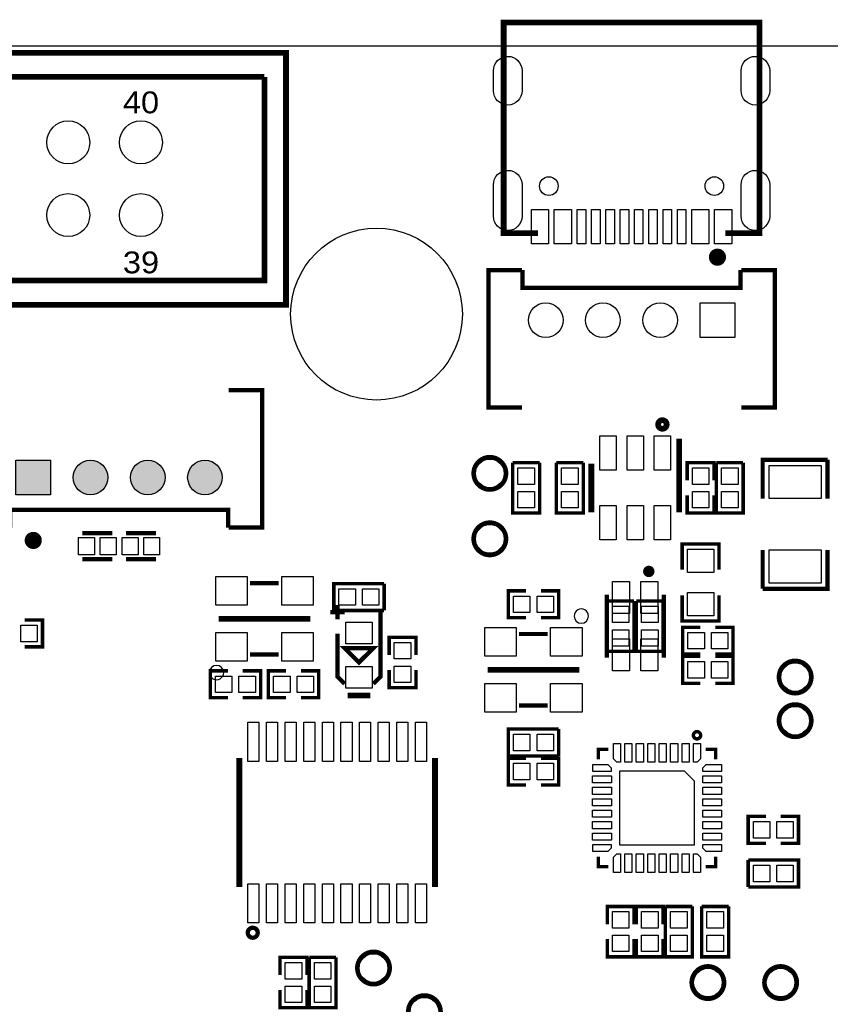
# Model space of a CAD drawing. Extents: x 0 to 145, y 0 to 99.
# Tile 15 of 17: x 93 to 121, y 65 to 99. Entities that reach past the tile are written whole.
import ezdxf
from ezdxf.enums import TextEntityAlignment as Align

# ---------------------------------------------------------------- set-up
doc = ezdxf.new("R2010")
doc.units = 0
doc.header["$MEASUREMENT"] = 0
doc.layers.get('0').update_dxf_attribs({"linetype": 'CONTINUOUS'})
for name, color, linetype in [('OUTLINE', 7, 'CONTINUOUS'), ('SILKSCREEN_TOP', 7, 'CONTINUOUS'), ('SOLDERMASK_BOTTOM', 231, 'CONTINUOUS'), ('SOLDERMASK_TOP', 94, 'CONTINUOUS')]:
    doc.layers.add(name, color=color, linetype=linetype)

msp = doc.modelspace()

# ---------------------------------------------------------------- hatches: boundary and pattern name
at = {"linetype": 'Continuous'}
h = msp.add_hatch(color=256, dxfattribs=at)
h.set_gradient(color1=(0, 255, 255), color2=(0, 255, 255), tint=1)
h.paths.add_polyline_path([(5.71246, 90.21572), (6.9215, 90.21572), (6.9215, 91.42476), (5.71246, 91.42476)])
h.paths.add_polyline_path([(3.71348, 90.82024, 1), (4.92252, 90.82024, 1)])
h.paths.add_polyline_path([(2.92354, 90.82024, 1), (1.7145, 90.82024, 1)])
h.paths.add_polyline_path([(5.71246, 86.34476), (5.71246, 85.13572), (6.9215, 85.13572), (6.9215, 86.34476)])
h.paths.add_polyline_path([(4.92252, 85.74024, 1), (3.71348, 85.74024, 1)])
h.paths.add_polyline_path([(2.92354, 85.74024, 1), (1.7145, 85.74024, 1)])
h.paths.add_polyline_path([(18.49374, 95.90024, 1), (19.70278, 95.90024, 1)])
h.paths.add_polyline_path([(20.49272, 95.90024, 1), (21.70176, 95.90024, 1)])
h.paths.add_polyline_path([(22.49424, 95.90024, 1), (23.70328, 95.90024, 1)])
h.paths.add_polyline_path([(24.49322, 95.29572), (25.70226, 95.29572), (25.70226, 96.50476), (24.49322, 96.50476)])
h.paths.add_polyline_path([(36.7665, 95.90024, 1), (37.97554, 95.90024, 1)])
h.paths.add_polyline_path([(38.76548, 95.90024, 1), (39.97452, 95.90024, 1)])
h.paths.add_polyline_path([(40.76446, 95.29572), (41.9735, 95.29572), (41.9735, 96.50476), (40.76446, 96.50476)])
h.paths.add_polyline_path([(48.01743, 94.615, 1), (49.51857, 94.615, 1)])
h.paths.add_polyline_path([(50.55743, 94.615, 1), (52.05857, 94.615, 1)])
h.paths.add_polyline_path([(53.09743, 94.615, 1), (54.59857, 94.615, 1)])
h.paths.add_polyline_path([(55.63743, 94.615, 1), (57.13857, 94.615, 1)])
h.paths.add_polyline_path([(58.17743, 94.615, 1), (59.67857, 94.615, 1)])
h.paths.add_polyline_path([(58.17743, 92.075, 1), (59.67857, 92.075, 1)])
h.paths.add_polyline_path([(55.63743, 92.075, 1), (57.13857, 92.075, 1)])
h.paths.add_polyline_path([(53.09743, 92.075, 1), (54.59857, 92.075, 1)])
h.paths.add_polyline_path([(50.55743, 92.075, 1), (52.05857, 92.075, 1)])
h.paths.add_polyline_path([(48.01616, 91.32316), (49.5173, 91.32316), (49.5173, 92.8243), (48.01616, 92.8243)])
h.paths.add_polyline_path([(92.66174, 83.52028), (92.66174, 82.31124), (93.87078, 82.31124), (93.87078, 83.52028)])
h.paths.add_polyline_path([(95.86976, 82.91576, 1), (94.66072, 82.91576, 1)])
h.paths.add_polyline_path([(97.87128, 82.91576, 1), (96.66224, 82.91576, 1)])
h.paths.add_polyline_path([(99.87026, 82.91576, 1), (98.66122, 82.91576, 1)])
h.paths.add_polyline_path([(1.53924, 38.9255), (1.53924, 37.71646), (2.74828, 37.71646), (2.74828, 38.9255)])
h.paths.add_polyline_path([(2.74828, 36.322, 1), (1.53924, 36.322, 1)])
h.paths.add_polyline_path([(7.82828, 36.322, 1), (6.61924, 36.322, 1)])
h.paths.add_polyline_path([(6.61924, 38.9255), (6.61924, 37.71646), (7.82828, 37.71646), (7.82828, 38.9255)])
h.paths.add_polyline_path([(9.5885, 31.45028), (9.5885, 30.24124), (10.79754, 30.24124), (10.79754, 31.45028)])
h.paths.add_polyline_path([(12.79652, 30.84576, 1), (11.58748, 30.84576, 1)])
h.paths.add_polyline_path([(14.7955, 30.84576, 1), (13.58646, 30.84576, 1)])
h.paths.add_polyline_path([(9.63422, 26.1366), (9.63422, 24.57704), (11.19378, 24.57704), (11.19378, 26.1366)])
h.paths.add_polyline_path([(8.65378, 25.35682, 1), (7.09422, 25.35682, 1)])
h.paths.add_polyline_path([(8.65378, 17.73682, 1), (7.09422, 17.73682, 1)])
h.paths.add_polyline_path([(9.63422, 18.5166), (9.63422, 16.95704), (11.19378, 16.95704), (11.19378, 18.5166)])
h.paths.add_polyline_path([(9.63422, 11.1506), (9.63422, 9.59104), (11.19378, 9.59104), (11.19378, 11.1506)])
h.paths.add_polyline_path([(8.65378, 10.37082, 1), (7.09422, 10.37082, 1)])
h.paths.add_polyline_path([(8.65378, 2.49682, 1), (7.09422, 2.49682, 1)])
h.paths.add_polyline_path([(6.11378, 2.49682, 1), (4.55422, 2.49682, 1)])
h.paths.add_polyline_path([(2.01422, 3.2766), (2.01422, 1.71704), (3.57378, 1.71704), (3.57378, 3.2766)])
h.paths.add_polyline_path([(15.53972, 2.66954), (15.53972, 1.4605), (16.74876, 1.4605), (16.74876, 2.66954)])
h.paths.add_polyline_path([(16.74876, 4.064, 1), (15.53972, 4.064, 1)])
h.paths.add_polyline_path([(16.74876, 6.06298, 1), (15.53972, 6.06298, 1)])
h.paths.add_polyline_path([(21.82876, 6.06298, 1), (20.61972, 6.06298, 1)])
h.paths.add_polyline_path([(21.82876, 4.064, 1), (20.61972, 4.064, 1)])
h.paths.add_polyline_path([(20.61972, 2.66954), (20.61972, 1.4605), (21.82876, 1.4605), (21.82876, 2.66954)])
h.paths.add_polyline_path([(25.69972, 2.66954), (25.69972, 1.4605), (26.90876, 1.4605), (26.90876, 2.66954)])
h.paths.add_polyline_path([(26.90876, 4.064, 1), (25.69972, 4.064, 1)])
h.paths.add_polyline_path([(26.90876, 6.06298, 1), (25.69972, 6.06298, 1)])
h.paths.add_polyline_path([(35.32378, 2.75336, 1), (33.76422, 2.75336, 1)])
h.paths.add_polyline_path([(37.86378, 2.75336, 1), (36.30422, 2.75336, 1)])
h.paths.add_polyline_path([(40.40378, 2.75336, 1), (38.84422, 2.75336, 1)])
h.paths.add_polyline_path([(41.38422, 3.53314), (41.38422, 1.97358), (42.94378, 1.97358), (42.94378, 3.53314)])
h.paths.add_polyline_path([(29.6926, 34.30778), (29.6926, 32.74822), (31.25216, 32.74822), (31.25216, 34.30778)])
h.paths.add_polyline_path([(31.25216, 30.988, 1), (29.6926, 30.988, 1)])
h.paths.add_polyline_path([(31.25216, 28.448, 1), (29.6926, 28.448, 1)])
h.paths.add_polyline_path([(31.25216, 25.908, 1), (29.6926, 25.908, 1)])
h.paths.add_polyline_path([(31.25216, 23.368, 1), (29.6926, 23.368, 1)])
h.paths.add_polyline_path([(31.25216, 20.828, 1), (29.6926, 20.828, 1)])
h.paths.add_polyline_path([(29.6926, 19.06778), (29.6926, 17.50822), (31.25216, 17.50822), (31.25216, 19.06778)])
h.paths.add_polyline_path([(31.25216, 15.748, 1), (29.6926, 15.748, 1)])
h.paths.add_polyline_path([(38.87216, 15.748, 1), (37.3126, 15.748, 1)])
h.paths.add_polyline_path([(43.95216, 15.748, 1), (42.3926, 15.748, 1)])
h.paths.add_polyline_path([(47.25416, 15.748, 1), (45.6946, 15.748, 1)])
h.paths.add_polyline_path([(45.6946, 19.06778), (45.6946, 17.50822), (47.25416, 17.50822), (47.25416, 19.06778)])
h.paths.add_polyline_path([(43.95216, 18.288, 1), (42.3926, 18.288, 1)])
h.paths.add_polyline_path([(43.95216, 20.828, 1), (42.3926, 20.828, 1)])
h.paths.add_polyline_path([(43.95216, 23.368, 1), (42.3926, 23.368, 1)])
h.paths.add_polyline_path([(43.95216, 25.908, 1), (42.3926, 25.908, 1)])
h.paths.add_polyline_path([(43.95216, 28.448, 1), (42.3926, 28.448, 1)])
h.paths.add_polyline_path([(43.95216, 30.988, 1), (42.3926, 30.988, 1)])
h.paths.add_polyline_path([(43.95216, 33.528, 1), (42.3926, 33.528, 1)])
h.paths.add_polyline_path([(45.6946, 34.30778), (45.6946, 32.74822), (47.25416, 32.74822), (47.25416, 34.30778)])
h.paths.add_polyline_path([(47.25416, 30.988, 1), (45.6946, 30.988, 1)])
h.paths.add_polyline_path([(47.25416, 28.448, 1), (45.6946, 28.448, 1)])
h.paths.add_polyline_path([(47.25416, 25.908, 1), (45.6946, 25.908, 1)])
h.paths.add_polyline_path([(47.25416, 23.368, 1), (45.6946, 23.368, 1)])
h.paths.add_polyline_path([(47.25416, 20.828, 1), (45.6946, 20.828, 1)])
h.paths.add_polyline_path([(54.87416, 15.748, 1), (53.3146, 15.748, 1)])
h.paths.add_polyline_path([(59.95416, 15.748, 1), (58.3946, 15.748, 1)])
h.paths.add_polyline_path([(59.95416, 18.288, 1), (58.3946, 18.288, 1)])
h.paths.add_polyline_path([(59.95416, 20.828, 1), (58.3946, 20.828, 1)])
h.paths.add_polyline_path([(59.95416, 23.368, 1), (58.3946, 23.368, 1)])
h.paths.add_polyline_path([(59.95416, 25.908, 1), (58.3946, 25.908, 1)])
h.paths.add_polyline_path([(59.95416, 28.448, 1), (58.3946, 28.448, 1)])
h.paths.add_polyline_path([(59.95416, 30.988, 1), (58.3946, 30.988, 1)])
h.paths.add_polyline_path([(59.95416, 33.528, 1), (58.3946, 33.528, 1)])
h.paths.add_polyline_path([(61.6966, 34.30778), (61.6966, 32.74822), (63.25616, 32.74822), (63.25616, 34.30778)])
h.paths.add_polyline_path([(63.25616, 30.988, 1), (61.6966, 30.988, 1)])
h.paths.add_polyline_path([(63.25616, 28.448, 1), (61.6966, 28.448, 1)])
h.paths.add_polyline_path([(63.25616, 25.908, 1), (61.6966, 25.908, 1)])
h.paths.add_polyline_path([(63.25616, 23.368, 1), (61.6966, 23.368, 1)])
h.paths.add_polyline_path([(63.25616, 20.828, 1), (61.6966, 20.828, 1)])
h.paths.add_polyline_path([(61.6966, 19.06778), (61.6966, 17.50822), (63.25616, 17.50822), (63.25616, 19.06778)])
h.paths.add_polyline_path([(63.25616, 15.748, 1), (61.6966, 15.748, 1)])
h.paths.add_polyline_path([(70.87616, 15.748, 1), (69.3166, 15.748, 1)])
h.paths.add_polyline_path([(75.95616, 15.748, 1), (74.3966, 15.748, 1)])
h.paths.add_polyline_path([(75.95616, 18.288, 1), (74.3966, 18.288, 1)])
h.paths.add_polyline_path([(75.95616, 20.828, 1), (74.3966, 20.828, 1)])
h.paths.add_polyline_path([(75.95616, 23.368, 1), (74.3966, 23.368, 1)])
h.paths.add_polyline_path([(75.95616, 25.908, 1), (74.3966, 25.908, 1)])
h.paths.add_polyline_path([(75.95616, 28.448, 1), (74.3966, 28.448, 1)])
h.paths.add_polyline_path([(75.95616, 30.988, 1), (74.3966, 30.988, 1)])
h.paths.add_polyline_path([(75.95616, 33.528, 1), (74.3966, 33.528, 1)])
h.paths.add_polyline_path([(77.6986, 34.30778), (77.6986, 32.74822), (79.25816, 32.74822), (79.25816, 34.30778)])
h.paths.add_polyline_path([(79.25816, 30.988, 1), (77.6986, 30.988, 1)])
h.paths.add_polyline_path([(79.25816, 28.448, 1), (77.6986, 28.448, 1)])
h.paths.add_polyline_path([(79.25816, 25.908, 1), (77.6986, 25.908, 1)])
h.paths.add_polyline_path([(79.25816, 23.368, 1), (77.6986, 23.368, 1)])
h.paths.add_polyline_path([(79.25816, 20.828, 1), (77.6986, 20.828, 1)])
h.paths.add_polyline_path([(77.6986, 19.06778), (77.6986, 17.50822), (79.25816, 17.50822), (79.25816, 19.06778)])
h.paths.add_polyline_path([(79.25816, 15.748, 1), (77.6986, 15.748, 1)])
h.paths.add_polyline_path([(86.87816, 15.748, 1), (85.3186, 15.748, 1)])
h.paths.add_polyline_path([(91.95816, 15.748, 1), (90.3986, 15.748, 1)])
h.paths.add_polyline_path([(91.95816, 18.288, 1), (90.3986, 18.288, 1)])
h.paths.add_polyline_path([(91.95816, 20.828, 1), (90.3986, 20.828, 1)])
h.paths.add_polyline_path([(91.95816, 23.368, 1), (90.3986, 23.368, 1)])
h.paths.add_polyline_path([(91.95816, 25.908, 1), (90.3986, 25.908, 1)])
h.paths.add_polyline_path([(91.95816, 28.448, 1), (90.3986, 28.448, 1)])
h.paths.add_polyline_path([(91.95816, 30.988, 1), (90.3986, 30.988, 1)])
h.paths.add_polyline_path([(91.95816, 33.528, 1), (90.3986, 33.528, 1)])
h.paths.add_polyline_path([(93.7006, 34.30778), (93.7006, 32.74822), (95.26016, 32.74822), (95.26016, 34.30778)])
h.paths.add_polyline_path([(95.26016, 30.988, 1), (93.7006, 30.988, 1)])
h.paths.add_polyline_path([(95.26016, 28.448, 1), (93.7006, 28.448, 1)])
h.paths.add_polyline_path([(95.26016, 25.908, 1), (93.7006, 25.908, 1)])
h.paths.add_polyline_path([(95.26016, 23.368, 1), (93.7006, 23.368, 1)])
h.paths.add_polyline_path([(95.26016, 20.828, 1), (93.7006, 20.828, 1)])
h.paths.add_polyline_path([(93.7006, 19.06778), (93.7006, 17.50822), (95.26016, 17.50822), (95.26016, 19.06778)])
h.paths.add_polyline_path([(95.26016, 15.748, 1), (93.7006, 15.748, 1)])
h.paths.add_polyline_path([(107.96016, 33.528, 1), (106.4006, 33.528, 1)])
h.paths.add_polyline_path([(107.96016, 30.988, 1), (106.4006, 30.988, 1)])
h.paths.add_polyline_path([(107.96016, 28.448, 1), (106.4006, 28.448, 1)])
h.paths.add_polyline_path([(107.96016, 25.908, 1), (106.4006, 25.908, 1)])
h.paths.add_polyline_path([(107.96016, 23.368, 1), (106.4006, 23.368, 1)])
h.paths.add_polyline_path([(107.96016, 20.828, 1), (106.4006, 20.828, 1)])
h.paths.add_polyline_path([(107.96016, 18.288, 1), (106.4006, 18.288, 1)])
h.paths.add_polyline_path([(107.96016, 15.748, 1), (106.4006, 15.748, 1)])
h.paths.add_polyline_path([(102.88016, 15.748, 1), (101.3206, 15.748, 1)])
h.paths.add_polyline_path([(51.32578, 2.75336, 1), (49.76622, 2.75336, 1)])
h.paths.add_polyline_path([(53.86578, 2.75336, 1), (52.30622, 2.75336, 1)])
h.paths.add_polyline_path([(56.40578, 2.75336, 1), (54.84622, 2.75336, 1)])
h.paths.add_polyline_path([(57.38622, 3.53314), (57.38622, 1.97358), (58.94578, 1.97358), (58.94578, 3.53314)])
h.paths.add_polyline_path([(67.32778, 2.75336, 1), (65.76822, 2.75336, 1)])
h.paths.add_polyline_path([(69.86778, 2.75336, 1), (68.30822, 2.75336, 1)])
h.paths.add_polyline_path([(72.40778, 2.75336, 1), (70.84822, 2.75336, 1)])
h.paths.add_polyline_path([(73.38822, 3.53314), (73.38822, 1.97358), (74.94778, 1.97358), (74.94778, 3.53314)])
h.paths.add_polyline_path([(83.32978, 2.75336, 1), (81.77022, 2.75336, 1)])
h.paths.add_polyline_path([(85.86978, 2.75336, 1), (84.31022, 2.75336, 1)])
h.paths.add_polyline_path([(88.40978, 2.75336, 1), (86.85022, 2.75336, 1)])
h.paths.add_polyline_path([(89.39022, 3.53314), (89.39022, 1.97358), (90.94978, 1.97358), (90.94978, 3.53314)])
h.paths.add_polyline_path([(99.33178, 2.75336, 1), (97.77222, 2.75336, 1)])
h.paths.add_polyline_path([(101.87178, 2.75336, 1), (100.31222, 2.75336, 1)])
h.paths.add_polyline_path([(104.41178, 2.75336, 1), (102.85222, 2.75336, 1)])
h.paths.add_polyline_path([(105.39222, 3.53314), (105.39222, 1.97358), (106.95178, 1.97358), (106.95178, 3.53314)])
h.paths.add_polyline_path([(112.75314, 2.54, 1), (111.19358, 2.54, 1)])
h.paths.add_polyline_path([(112.75314, 5.08, 1), (111.19358, 5.08, 1)])
h.paths.add_polyline_path([(112.75314, 7.62, 1), (111.19358, 7.62, 1)])
h.paths.add_polyline_path([(111.19358, 10.93978), (111.19358, 9.38022), (112.75314, 9.38022), (112.75314, 10.93978)])
h.paths.add_polyline_path([(116.85524, 10.95502), (116.85524, 9.74598), (118.06428, 9.74598), (118.06428, 10.95502)])
h.paths.add_polyline_path([(118.06428, 8.34898, 1), (116.85524, 8.34898, 1)])
h.paths.add_polyline_path([(118.06428, 6.35, 1), (116.85524, 6.35, 1)])
h.paths.add_polyline_path([(118.06428, 4.35102, 1), (116.85524, 4.35102, 1)])
h.paths.add_polyline_path([(118.06428, 2.3495, 1), (116.85524, 2.3495, 1)])
h.paths.add_polyline_path([(134.6454, 6.62178), (134.6454, 5.06222), (136.20496, 5.06222), (136.20496, 6.62178)])
h.paths.add_polyline_path([(136.20496, 8.382, 1), (134.6454, 8.382, 1)])
h.paths.add_polyline_path([(136.20496, 10.922, 1), (134.6454, 10.922, 1)])
h.paths.add_polyline_path([(134.6454, 41.41978), (134.6454, 39.86022), (136.20496, 39.86022), (136.20496, 41.41978)])
h.paths.add_polyline_path([(136.20496, 43.18, 1), (134.6454, 43.18, 1)])
h.paths.add_polyline_path([(136.20496, 45.72, 1), (134.6454, 45.72, 1)])
h.paths.add_polyline_path([(133.2865, 55.38724, 1), (132.07746, 55.38724, 1)])
h.paths.add_polyline_path([(133.2865, 57.38876, 1), (132.07746, 57.38876, 1)])
h.paths.add_polyline_path([(32.13354, 38.24224, 1), (30.9245, 38.24224, 1)])
h.paths.add_polyline_path([(34.13252, 38.24224, 1), (32.92348, 38.24224, 1)])
h.paths.add_polyline_path([(34.92246, 38.84676), (34.92246, 37.63772), (36.1315, 37.63772), (36.1315, 38.84676)])
h.paths.add_polyline_path([(48.13554, 38.24224, 1), (46.9265, 38.24224, 1)])
h.paths.add_polyline_path([(50.13452, 38.24224, 1), (48.92548, 38.24224, 1)])
h.paths.add_polyline_path([(50.92446, 38.84676), (50.92446, 37.63772), (52.1335, 37.63772), (52.1335, 38.84676)])
h.paths.add_polyline_path([(35.24504, 47.8155), (35.24504, 46.1645), (36.89604, 46.1645), (36.89604, 47.8155)])
h.paths.add_polyline_path([(34.35604, 46.99, 1), (32.70504, 46.99, 1)])
h.paths.add_polyline_path([(31.81604, 46.99, 1), (30.16504, 46.99, 1)])
h.paths.add_polyline_path([(96.20186, 95.4405), (97.85922, 95.4405), (97.85922, 96.5835), (96.20186, 96.5835)], flags=9)
h.paths.add_polyline_path([(96.13096, 89.8525), (97.93012, 89.8525), (97.93012, 90.9955), (96.13096, 90.9955)], flags=9)
h.paths.add_polyline_path([(48.29387, 95.6945), (49.24213, 95.6945), (49.24213, 96.8375), (48.29387, 96.8375)], flags=9)
h.paths.add_polyline_path([(48.43568, 89.8525), (49.10032, 89.8525), (49.10032, 90.9955), (48.43568, 90.9955)], flags=9)

# ---------------------------------------------------------------- linework, layer by layer
at = {"layer": 'OUTLINE'}
msp.add_lwpolyline([(0.01778, 97.97796), (0.01778, -0.02286), (138.01852, -0.02286), (138.01852, 97.97796)], close=True, dxfattribs=at)
at = {"layer": 'SILKSCREEN_TOP'}
for points, const_width in [([(117.44706, 98.79838), (109.7026, 98.79838), (109.7026, 92.75826)], 0.20066), ([(118.6434, 97.48774), (118.6434, 98.79838), (117.44706, 98.79838)], 0.20066), ([(43.69816, 88.94572), (43.69816, 97.74428), (102.09784, 97.74428), (102.09784, 88.94572), (43.69816, 88.94572)], 0.20066), ([(118.6434, 97.48774), (118.6434, 91.44762), (117.44706, 91.44762)], 0.20066), ([(70.612, 89.789), (44.45, 89.789), (44.45, 96.901), (101.346, 96.901)], 0.20066), ([(101.346, 96.901), (101.346, 89.789), (75.184, 89.789)], 0.20066), ([(110.89894, 91.44762), (109.7026, 91.44762), (109.7026, 92.75826)], 0.20066), ([(110.34268, 90.1573), (109.17174, 90.1573), (109.17174, 85.3567), (110.34268, 85.3567)], 0.14986), ([(110.363, 90.1573), (110.363, 89.535), (117.983, 89.535), (117.983, 90.1573)], 0.14986), ([(118.00332, 85.3567), (119.17426, 85.3567), (119.17426, 90.1573), (118.00332, 90.1573)], 0.14986), ([(100.09632, 81.1657), (101.26726, 81.1657), (101.26726, 85.9663), (100.09632, 85.9663)], 0.14986), ([(115.83416, 84.2645), (115.83416, 81.6991)], 0.20066), ([(118.75262, 82.17916), (118.75262, 83.53044), (121.02338, 83.53044)], 0.14986), ([(121.02338, 82.17916), (121.02338, 83.53044)], 0.14986), ([(110.9599, 83.42884), (110.0201, 83.42884)], 0.11938), ([(110.9599, 83.42884), (110.9599, 81.67116), (110.0201, 81.67116), (110.0201, 83.42884)], 0.11938), ([(112.4839, 83.42884), (111.5441, 83.42884)], 0.11938), ([(112.4839, 83.42884), (112.4839, 81.67116), (111.5441, 81.67116), (111.5441, 83.42884)], 0.11938), ([(112.76584, 83.4009), (112.76584, 81.6991)], 0.20066), ([(117.0559, 82.80908), (117.0559, 83.42884), (116.1161, 83.42884), (116.1161, 82.80908)], 0.11938), ([(118.0719, 83.42884), (117.1321, 83.42884)], 0.11938), ([(118.0719, 83.42884), (118.0719, 81.67116), (117.1321, 81.67116), (117.1321, 83.42884)], 0.11938), ([(117.0559, 82.29092), (117.0559, 81.67116), (116.1161, 81.67116), (116.1161, 82.29092)], 0.11938), ([(100.076, 81.1657), (100.076, 81.788), (92.456, 81.788), (92.456, 81.1657)], 0.14986), ([(96.02978, 80.97012), (94.97822, 80.97012)], 0.1524), ([(96.50222, 80.97012), (97.55378, 80.97012)], 0.1524), ([(115.94084, 79.69504), (115.94084, 80.5942), (117.23116, 80.5942), (117.23116, 79.69504)], 0.11938), ([(121.02338, 80.38084), (121.02338, 79.02956), (118.75262, 79.02956)], 0.14986), ([(118.75262, 80.38084), (118.75262, 79.02956)], 0.14986), ([(96.02978, 80.06588), (94.97822, 80.06588)], 0.1524), ([(96.50222, 80.06588), (97.55378, 80.06588)], 0.1524), ([(100.84562, 79.22768), (101.84638, 79.22768)], 0.14986), ([(105.52684, 78.2701), (103.76916, 78.2701), (103.76916, 79.2099), (105.52684, 79.2099)], 0.11938), ([(105.52684, 78.2701), (105.52684, 79.2099)], 0.11938), ([(110.48492, 78.9559), (109.86516, 78.9559), (109.86516, 78.0161), (110.48492, 78.0161)], 0.11938), ([(111.00308, 78.9559), (111.62284, 78.9559), (111.62284, 78.0161), (111.00308, 78.0161)], 0.11938), ([(113.30432, 78.82382), (113.30432, 76.62418)], 0.14986), ([(115.29568, 78.82382), (115.29568, 76.62418)], 0.14986), ([(115.94084, 78.80096), (115.94084, 77.9018), (117.23116, 77.9018), (117.23116, 78.80096)], 0.11938), ([(103.8987, 77.95768), (103.8987, 78.45806)], 0.14986), ([(114.2619, 78.60284), (113.3221, 78.60284)], 0.11938), ([(114.2619, 78.60284), (114.2619, 76.84516), (113.3221, 76.84516), (113.3221, 78.60284)], 0.11938), ([(115.2779, 78.60284), (114.3381, 78.60284)], 0.11938), ([(115.2779, 78.60284), (115.2779, 76.84516), (114.3381, 76.84516), (114.3381, 78.60284)], 0.11938), ([(102.9462, 77.978), (99.7458, 77.978)], 0.20066), ([(104.14762, 78.20914), (103.64724, 78.20914)], 0.14986), ([(105.3973, 78.20914), (105.3973, 75.9587), (105.14838, 75.70724)], 0.14986), ([(92.96908, 77.0001), (93.58884, 77.0001), (93.58884, 77.9399), (92.96908, 77.9399)], 0.11938), ([(116.58092, 76.7461), (115.96116, 76.7461), (115.96116, 77.6859), (116.58092, 77.6859)], 0.11938), ([(117.09908, 76.7461), (117.71884, 76.7461), (117.71884, 77.6859), (117.09908, 77.6859)], 0.11938), ([(104.14762, 75.70724), (103.8987, 75.9587), (103.8987, 77.4573)], 0.14986), ([(106.6419, 76.71308), (106.6419, 77.33284), (105.7021, 77.33284), (105.7021, 76.71308)], 0.11938), ([(111.24438, 77.44968), (110.24362, 77.44968)], 0.14986), ([(104.648, 76.45908), (104.14762, 76.95692), (105.14838, 76.95692), (104.648, 76.45908)], 0.14986), ([(100.84562, 76.72832), (101.84638, 76.72832)], 0.14986), ([(116.58092, 75.7301), (115.96116, 75.7301), (115.96116, 76.6699), (116.58092, 76.6699)], 0.11938), ([(117.09908, 75.7301), (117.71884, 75.7301), (117.71884, 76.6699), (117.09908, 76.6699)], 0.11938), ([(100.07092, 76.1619), (99.45116, 76.1619), (99.45116, 75.2221), (100.07092, 75.2221)], 0.11938), ([(100.58908, 76.1619), (101.20884, 76.1619), (101.20884, 75.2221), (100.58908, 75.2221)], 0.11938), ([(102.10292, 75.2221), (101.48316, 75.2221), (101.48316, 76.1619), (102.10292, 76.1619)], 0.11938), ([(102.62108, 75.2221), (103.24084, 75.2221), (103.24084, 76.1619), (102.62108, 76.1619)], 0.11938), ([(106.6419, 76.19492), (106.6419, 75.57516), (105.7021, 75.57516), (105.7021, 76.19492)], 0.11938), ([(109.1438, 76.2), (112.3442, 76.2)], 0.20066), ([(105.04678, 75.30592), (104.24922, 75.30592)], 0.20066), ([(111.24438, 74.95032), (110.24362, 74.95032)], 0.14986), ([(111.62284, 73.1901), (109.86516, 73.1901), (109.86516, 74.1299), (111.62284, 74.1299)], 0.11938), ([(111.62284, 73.1901), (111.62284, 74.1299)], 0.11938), ([(113.01222, 73.07834), (113.01222, 73.42378), (113.35766, 73.42378)], 0.11938), ([(116.76634, 73.42378), (117.11178, 73.42378), (117.11178, 73.07834)], 0.11938), ([(100.46716, 68.61556), (100.46716, 73.11644)], 0.20066), ([(107.30484, 68.61556), (107.30484, 73.11644)], 0.20066), ([(110.48492, 73.1139), (109.86516, 73.1139), (109.86516, 72.1741), (110.48492, 72.1741)], 0.11938), ([(111.00308, 73.1139), (111.62284, 73.1139), (111.62284, 72.1741), (111.00308, 72.1741)], 0.11938), ([(118.86692, 70.1421), (118.24716, 70.1421), (118.24716, 71.0819), (118.86692, 71.0819)], 0.11938), ([(119.38508, 70.1421), (120.00484, 70.1421), (120.00484, 71.0819), (119.38508, 71.0819)], 0.11938), ([(113.35766, 69.32422), (113.01222, 69.32422), (113.01222, 69.66966)], 0.11938), ([(117.11178, 69.66966), (117.11178, 69.32422), (116.76634, 69.32422)], 0.11938), ([(118.24716, 69.5579), (118.24716, 68.6181)], 0.11938), ([(118.24716, 69.5579), (120.00484, 69.5579), (120.00484, 68.6181), (118.24716, 68.6181)], 0.11938), ([(113.3221, 67.31508), (113.3221, 67.93484), (114.2619, 67.93484), (114.2619, 67.31508)], 0.11938), ([(114.3381, 67.31508), (114.3381, 67.93484), (115.2779, 67.93484), (115.2779, 67.31508)], 0.11938), ([(116.2939, 67.93484), (115.3541, 67.93484)], 0.11938), ([(116.2939, 67.93484), (116.2939, 66.17716), (115.3541, 66.17716), (115.3541, 67.93484)], 0.11938), ([(117.5639, 67.93484), (116.6241, 67.93484)], 0.11938), ([(117.5639, 67.93484), (117.5639, 66.17716), (116.6241, 66.17716), (116.6241, 67.93484)], 0.11938), ([(113.3221, 66.79692), (113.3221, 66.17716), (114.2619, 66.17716), (114.2619, 66.79692)], 0.11938), ([(114.3381, 66.79692), (114.3381, 66.17716), (115.2779, 66.17716), (115.2779, 66.79692)], 0.11938), ([(101.8921, 65.53708), (101.8921, 66.15684), (102.8319, 66.15684), (102.8319, 65.53708)], 0.11938), ([(103.8479, 66.15684), (102.9081, 66.15684)], 0.11938), ([(103.8479, 66.15684), (103.8479, 64.39916), (102.9081, 64.39916), (102.9081, 66.15684)], 0.11938), ([(101.8921, 65.01892), (101.8921, 64.39916), (102.8319, 64.39916), (102.8319, 65.01892)], 0.11938)]:
    msp.add_lwpolyline(points, dxfattribs=dict(at, const_width=const_width))
for points, const_width in [([(117.3226, 90.60688, 1.000801), (117.02288, 90.60688, 0.9992), (117.3226, 90.60688)], 0.29972), ([(115.39982, 84.76488, 1.000801), (115.1001, 84.76488, 0.9992), (115.39982, 84.76488)], 0.20066), ([(109.78896, 83.058, 1), (108.65104, 83.058, 1), (109.78896, 83.058)], 0.1524), ([(109.78896, 80.772, 1), (108.65104, 80.772, 1), (109.78896, 80.772)], 0.1524), ([(93.41612, 80.71612, 0.9992), (93.1164, 80.71612, 1.000801), (93.41612, 80.71612)], 0.29972), ([(114.87404, 79.63408, 0.999193), (114.67592, 79.63408, 1.000808), (114.87404, 79.63408)], 0.20066), ([(120.45696, 75.946, 1), (119.31904, 75.946, 1), (120.45696, 75.946)], 0.1524), ([(120.45696, 74.422, 1), (119.31904, 74.422, 1), (120.45696, 74.422)], 0.1524), ([(116.586, 73.914, 1), (116.332, 73.914, 1), (116.586, 73.914)], 0.11938), ([(101.10978, 67.0179, 1.000575), (100.7618, 67.0179, 0.999425), (101.10978, 67.0179)], 0.14986), ([(105.72496, 65.786, 1), (104.58704, 65.786, 1), (105.72496, 65.786)], 0.1524), ([(117.40896, 65.278, 1), (116.27104, 65.278, 1), (117.40896, 65.278)], 0.1524), ([(119.94896, 65.278, 1), (118.81104, 65.278, 1), (119.94896, 65.278)], 0.1524), ([(107.50296, 64.262, 1), (106.36504, 64.262, 1), (107.50296, 64.262)], 0.1524)]:
    msp.add_lwpolyline(points, format="xyb", dxfattribs=dict(at, const_width=const_width))
for points in [[(112.66932, 78.07452, 1), (112.16868, 78.07548, 1)], [(99.92106, 76.10348, 1), (99.42094, 76.10252, 1)]]:
    msp.add_lwpolyline(points, format="xyb", close=True, dxfattribs=at)
at = {"layer": 'SOLDERMASK_BOTTOM'}
for points in [[(110.34776, 97.11817), (110.34776, 96.41967, -1), (109.347, 96.41967), (109.347, 97.11817, -1)], [(117.99824, 96.41967), (117.99824, 97.11817, -1), (118.999, 97.11817), (118.999, 96.41967, -1)], [(110.34776, 93.13799), (110.34776, 92.03817, -1), (109.347, 92.03817), (109.347, 93.13799, -1)], [(117.99824, 92.03817), (117.99824, 93.13799, -1), (118.999, 93.13799), (118.999, 92.03817, -1)]]:
    msp.add_lwpolyline(points, format="xyb", close=True, dxfattribs=at)
for points in [[(117.77726, 87.80272), (116.56822, 87.80272), (116.56822, 89.01176), (117.77726, 89.01176)], [(92.66174, 83.52028), (93.87078, 83.52028), (93.87078, 82.31124), (92.66174, 82.31124)]]:
    msp.add_lwpolyline(points, close=True, dxfattribs=at)
for centre, radius in [((94.488, 94.615), 0.75057), ((97.028, 94.615), 0.75057), ((111.28248, 93.08846), 0.32512), ((117.06352, 93.08846), 0.32512), ((94.488, 92.075), 0.75057), ((97.028, 92.075), 0.75057), ((105.26014, 88.61806), 2.99974), ((111.17326, 88.40724), 0.60452), ((113.17224, 88.40724), 0.60452), ((115.17376, 88.40724), 0.60452), ((95.26524, 82.91576), 0.60452), ((97.26676, 82.91576), 0.60452), ((99.26574, 82.91576), 0.60452)]:
    msp.add_circle(centre, radius, dxfattribs=at)
at = {"layer": 'SOLDERMASK_TOP'}
for points in [[(110.34776, 97.11817), (110.34776, 96.41967, -1), (109.347, 96.41967), (109.347, 97.11817, -1)], [(117.99824, 96.41967), (117.99824, 97.11817, -1), (118.999, 97.11817), (118.999, 96.41967, -1)], [(110.34776, 93.13799), (110.34776, 92.03817, -1), (109.347, 92.03817), (109.347, 93.13799, -1)], [(117.99824, 92.03817), (117.99824, 93.13799, -1), (118.999, 93.13799), (118.999, 92.03817, -1)]]:
    msp.add_lwpolyline(points, format="xyb", close=True, dxfattribs=at)
for points in [[(111.27232, 91.07424), (110.67288, 91.07424), (110.67288, 92.27312), (111.27232, 92.27312)], [(112.07242, 91.07424), (111.47298, 91.07424), (111.47298, 92.27312), (112.07242, 92.27312)], [(112.5728, 91.07424), (112.27308, 91.07424), (112.27308, 92.27312), (112.5728, 92.27312)], [(113.07318, 91.07424), (112.77346, 91.07424), (112.77346, 92.27312), (113.07318, 92.27312)], [(113.57356, 91.07424), (113.27384, 91.07424), (113.27384, 92.27312), (113.57356, 92.27312)], [(114.07394, 91.07424), (113.77422, 91.07424), (113.77422, 92.27312), (114.07394, 92.27312)], [(114.57178, 91.07424), (114.27206, 91.07424), (114.27206, 92.27312), (114.57178, 92.27312)], [(115.07216, 91.07424), (114.77244, 91.07424), (114.77244, 92.27312), (115.07216, 92.27312)], [(115.57254, 91.07424), (115.27282, 91.07424), (115.27282, 92.27312), (115.57254, 92.27312)], [(116.07292, 91.07424), (115.7732, 91.07424), (115.7732, 92.27312), (116.07292, 92.27312)], [(116.87302, 91.07424), (116.27358, 91.07424), (116.27358, 92.27312), (116.87302, 92.27312)], [(117.67312, 91.07424), (117.07368, 91.07424), (117.07368, 92.27312), (117.67312, 92.27312)], [(117.77726, 87.80272), (116.56822, 87.80272), (116.56822, 89.01176), (117.77726, 89.01176)], [(113.06556, 84.36356), (113.63452, 84.36356), (113.63452, 83.16468), (113.06556, 83.16468)], [(114.01552, 84.36356), (114.58448, 84.36356), (114.58448, 83.16468), (114.01552, 83.16468)], [(114.96548, 84.36356), (115.53444, 84.36356), (115.53444, 83.16468), (114.96548, 83.16468)], [(92.66174, 83.52028), (93.87078, 83.52028), (93.87078, 82.31124), (92.66174, 82.31124)], [(110.77956, 82.67446), (110.20044, 82.67446), (110.20044, 83.2485), (110.77956, 83.2485)], [(112.30356, 82.67446), (111.72444, 82.67446), (111.72444, 83.2485), (112.30356, 83.2485)], [(116.87556, 82.67446), (116.29644, 82.67446), (116.29644, 83.2485), (116.87556, 83.2485)], [(117.89156, 82.67446), (117.31244, 82.67446), (117.31244, 83.2485), (117.89156, 83.2485)], [(120.79859, 82.17535), (118.97741, 82.17535), (118.97741, 83.33613), (120.79859, 83.33613)], [(110.20044, 82.42554), (110.77956, 82.42554), (110.77956, 81.8515), (110.20044, 81.8515)], [(111.72444, 82.42554), (112.30356, 82.42554), (112.30356, 81.8515), (111.72444, 81.8515)], [(116.29644, 82.42554), (116.87556, 82.42554), (116.87556, 81.8515), (116.29644, 81.8515)], [(117.31244, 82.42554), (117.89156, 82.42554), (117.89156, 81.8515), (117.31244, 81.8515)], [(113.06556, 81.93532), (113.63452, 81.93532), (113.63452, 80.73644), (113.06556, 80.73644)], [(114.01552, 81.93532), (114.58448, 81.93532), (114.58448, 80.73644), (114.01552, 80.73644)], [(114.96548, 81.93532), (115.53444, 81.93532), (115.53444, 80.73644), (114.96548, 80.73644)], [(95.40748, 80.8228), (95.40748, 80.2132), (94.84868, 80.2132), (94.84868, 80.8228)], [(96.15932, 80.8228), (96.15932, 80.2132), (95.60052, 80.2132), (95.60052, 80.8228)], [(96.37268, 80.2132), (96.37268, 80.8228), (96.93148, 80.8228), (96.93148, 80.2132)], [(97.12452, 80.2132), (97.12452, 80.8228), (97.68332, 80.8228), (97.68332, 80.2132)], [(117.05082, 79.59217), (116.12118, 79.59217), (116.12118, 80.41259), (117.05082, 80.41259)], [(120.79859, 79.22387), (118.97741, 79.22387), (118.97741, 80.38465), (120.79859, 80.38465)], [(99.64547, 79.45374), (100.74529, 79.45374), (100.74529, 78.45298), (99.64547, 78.45298)], [(101.94671, 79.45374), (103.04653, 79.45374), (103.04653, 78.45298), (101.94671, 78.45298)], [(113.51006, 79.28483), (114.09934, 79.28483), (114.09934, 78.16469), (113.51006, 78.16469)], [(114.50066, 79.28483), (115.08994, 79.28483), (115.08994, 78.16469), (114.50066, 78.16469)], [(104.52354, 79.02956), (104.52354, 78.45044), (103.9495, 78.45044), (103.9495, 79.02956)], [(104.77246, 78.45044), (104.77246, 79.02956), (105.3465, 79.02956), (105.3465, 78.45044)], [(110.61954, 78.77556), (110.61954, 78.19644), (110.0455, 78.19644), (110.0455, 78.77556)], [(110.86846, 78.19644), (110.86846, 78.77556), (111.4425, 78.77556), (111.4425, 78.19644)], [(116.12118, 78.90383), (117.05082, 78.90383), (117.05082, 78.08341), (116.12118, 78.08341)], [(114.08156, 77.84846), (113.50244, 77.84846), (113.50244, 78.4225), (114.08156, 78.4225)], [(115.09756, 77.84846), (114.51844, 77.84846), (114.51844, 78.4225), (115.09756, 78.4225)], [(92.83446, 77.18044), (92.83446, 77.75956), (93.4085, 77.75956), (93.4085, 77.18044)], [(104.18826, 77.86243), (105.10774, 77.86243), (105.10774, 77.10297), (104.18826, 77.10297)], [(100.74529, 76.50226), (99.64547, 76.50226), (99.64547, 77.50302), (100.74529, 77.50302)], [(103.04653, 76.50226), (101.94671, 76.50226), (101.94671, 77.50302), (103.04653, 77.50302)], [(109.04347, 77.67574), (110.14329, 77.67574), (110.14329, 76.67498), (109.04347, 76.67498)], [(111.34471, 77.67574), (112.44453, 77.67574), (112.44453, 76.67498), (111.34471, 76.67498)], [(113.50244, 77.59954), (114.08156, 77.59954), (114.08156, 77.0255), (113.50244, 77.0255)], [(114.51844, 77.59954), (115.09756, 77.59954), (115.09756, 77.0255), (114.51844, 77.0255)], [(116.71554, 77.50556), (116.71554, 76.92644), (116.1415, 76.92644), (116.1415, 77.50556)], [(116.96446, 76.92644), (116.96446, 77.50556), (117.5385, 77.50556), (117.5385, 76.92644)], [(106.46156, 76.57846), (105.88244, 76.57846), (105.88244, 77.1525), (106.46156, 77.1525)], [(113.51006, 77.28331), (114.09934, 77.28331), (114.09934, 76.16317), (113.51006, 76.16317)], [(114.50066, 77.28331), (115.08994, 77.28331), (115.08994, 76.16317), (114.50066, 76.16317)], [(105.88244, 76.32954), (106.46156, 76.32954), (106.46156, 75.7555), (105.88244, 75.7555)], [(116.71554, 76.48956), (116.71554, 75.91044), (116.1415, 75.91044), (116.1415, 76.48956)], [(116.96446, 75.91044), (116.96446, 76.48956), (117.5385, 76.48956), (117.5385, 75.91044)], [(100.20554, 75.98156), (100.20554, 75.40244), (99.6315, 75.40244), (99.6315, 75.98156)], [(100.45446, 75.40244), (100.45446, 75.98156), (101.0285, 75.98156), (101.0285, 75.40244)], [(102.23754, 75.98156), (102.23754, 75.40244), (101.6635, 75.40244), (101.6635, 75.98156)], [(102.48646, 75.40244), (102.48646, 75.98156), (103.0605, 75.98156), (103.0605, 75.40244)], [(105.10774, 75.55357), (104.18826, 75.55357), (104.18826, 76.31303), (105.10774, 76.31303)], [(110.14329, 74.72426), (109.04347, 74.72426), (109.04347, 75.72502), (110.14329, 75.72502)], [(112.44453, 74.72426), (111.34471, 74.72426), (111.34471, 75.72502), (112.44453, 75.72502)], [(101.15296, 73.00214), (100.76688, 73.00214), (100.76688, 74.37374), (101.15296, 74.37374)], [(101.8032, 73.00214), (101.41712, 73.00214), (101.41712, 74.37374), (101.8032, 74.37374)], [(102.45344, 73.00214), (102.06736, 73.00214), (102.06736, 74.37374), (102.45344, 74.37374)], [(103.10368, 73.00214), (102.7176, 73.00214), (102.7176, 74.37374), (103.10368, 74.37374)], [(103.75392, 73.00214), (103.36784, 73.00214), (103.36784, 74.37374), (103.75392, 74.37374)], [(104.40416, 73.00214), (104.01808, 73.00214), (104.01808, 74.37374), (104.40416, 74.37374)], [(105.0544, 73.00214), (104.66832, 73.00214), (104.66832, 74.37374), (105.0544, 74.37374)], [(105.70464, 73.00214), (105.31856, 73.00214), (105.31856, 74.37374), (105.70464, 74.37374)], [(106.35488, 73.00214), (105.9688, 73.00214), (105.9688, 74.37374), (106.35488, 74.37374)], [(107.00512, 73.00214), (106.61904, 73.00214), (106.61904, 74.37374), (107.00512, 74.37374)], [(110.61954, 73.94956), (110.61954, 73.37044), (110.0455, 73.37044), (110.0455, 73.94956)], [(110.86846, 73.37044), (110.86846, 73.94956), (111.4425, 73.94956), (111.4425, 73.37044)], [(113.78692, 72.97166), (113.66246, 72.97166), (113.538, 73.09612), (113.538, 73.6219), (113.78692, 73.6219)], [(114.1857, 72.96912), (113.93678, 72.96912), (113.93678, 73.62444), (114.1857, 73.62444)], [(114.58702, 72.96912), (114.3381, 72.96912), (114.3381, 73.62444), (114.58702, 73.62444)], [(114.9858, 72.96912), (114.73688, 72.96912), (114.73688, 73.62444), (114.9858, 73.62444)], [(115.38712, 72.96912), (115.1382, 72.96912), (115.1382, 73.62444), (115.38712, 73.62444)], [(115.7859, 72.96912), (115.53698, 72.96912), (115.53698, 73.62444), (115.7859, 73.62444)], [(116.18722, 72.96912), (115.9383, 72.96912), (115.9383, 73.62444), (116.18722, 73.62444)], [(116.586, 73.6219), (116.586, 73.09612), (116.46154, 72.97166), (116.33708, 72.97166), (116.33708, 73.6219)], [(110.61954, 72.93356), (110.61954, 72.35444), (110.0455, 72.35444), (110.0455, 72.93356)], [(110.86846, 72.35444), (110.86846, 72.93356), (111.4425, 72.93356), (111.4425, 72.35444)], [(112.8141, 72.898), (113.33988, 72.898), (113.46434, 72.77354), (113.46434, 72.64908), (112.8141, 72.64908)], [(116.65966, 72.64908), (116.65966, 72.77354), (116.78412, 72.898), (117.3099, 72.898), (117.3099, 72.64908)], [(113.76152, 72.67448), (116.01196, 72.67448), (116.36248, 72.32396), (116.36248, 70.07352), (113.76152, 70.07352)], [(113.46688, 72.49922), (113.46688, 72.2503), (112.81156, 72.2503), (112.81156, 72.49922)], [(116.65712, 72.2503), (116.65712, 72.49922), (117.31244, 72.49922), (117.31244, 72.2503)], [(113.46688, 72.0979), (113.46688, 71.84898), (112.81156, 71.84898), (112.81156, 72.0979)], [(116.65712, 71.84898), (116.65712, 72.0979), (117.31244, 72.0979), (117.31244, 71.84898)], [(113.46688, 71.69912), (113.46688, 71.4502), (112.81156, 71.4502), (112.81156, 71.69912)], [(116.65712, 71.4502), (116.65712, 71.69912), (117.31244, 71.69912), (117.31244, 71.4502)], [(113.46688, 71.2978), (113.46688, 71.04888), (112.81156, 71.04888), (112.81156, 71.2978)], [(116.65712, 71.04888), (116.65712, 71.2978), (117.31244, 71.2978), (117.31244, 71.04888)], [(113.46688, 70.89902), (113.46688, 70.6501), (112.81156, 70.6501), (112.81156, 70.89902)], [(116.65712, 70.6501), (116.65712, 70.89902), (117.31244, 70.89902), (117.31244, 70.6501)], [(119.00154, 70.90156), (119.00154, 70.32244), (118.4275, 70.32244), (118.4275, 70.90156)], [(119.25046, 70.32244), (119.25046, 70.90156), (119.8245, 70.90156), (119.8245, 70.32244)], [(113.46688, 70.4977), (113.46688, 70.24878), (112.81156, 70.24878), (112.81156, 70.4977)], [(116.65712, 70.24878), (116.65712, 70.4977), (117.31244, 70.4977), (117.31244, 70.24878)], [(113.46434, 70.09892), (113.46434, 69.97446), (113.33988, 69.85), (112.8141, 69.85), (112.8141, 70.09892)], [(117.3099, 69.85), (116.78412, 69.85), (116.65966, 69.97446), (116.65966, 70.09892), (117.3099, 70.09892)], [(113.538, 69.1261), (113.538, 69.65188), (113.66246, 69.77634), (113.78692, 69.77634), (113.78692, 69.1261)], [(113.93678, 69.77888), (114.1857, 69.77888), (114.1857, 69.12356), (113.93678, 69.12356)], [(114.3381, 69.77888), (114.58702, 69.77888), (114.58702, 69.12356), (114.3381, 69.12356)], [(114.73688, 69.77888), (114.9858, 69.77888), (114.9858, 69.12356), (114.73688, 69.12356)], [(115.1382, 69.77888), (115.38712, 69.77888), (115.38712, 69.12356), (115.1382, 69.12356)], [(115.53698, 69.77888), (115.7859, 69.77888), (115.7859, 69.12356), (115.53698, 69.12356)], [(115.9383, 69.77888), (116.18722, 69.77888), (116.18722, 69.12356), (115.9383, 69.12356)], [(116.33708, 69.77634), (116.46154, 69.77634), (116.586, 69.65188), (116.586, 69.1261), (116.33708, 69.1261)], [(119.00154, 69.37756), (119.00154, 68.79844), (118.4275, 68.79844), (118.4275, 69.37756)], [(119.25046, 68.79844), (119.25046, 69.37756), (119.8245, 69.37756), (119.8245, 68.79844)], [(100.76688, 68.72986), (101.15296, 68.72986), (101.15296, 67.35826), (100.76688, 67.35826)], [(101.41712, 68.72986), (101.8032, 68.72986), (101.8032, 67.35826), (101.41712, 67.35826)], [(102.06736, 68.72986), (102.45344, 68.72986), (102.45344, 67.35826), (102.06736, 67.35826)], [(102.7176, 68.72986), (103.10368, 68.72986), (103.10368, 67.35826), (102.7176, 67.35826)], [(103.36784, 68.72986), (103.75392, 68.72986), (103.75392, 67.35826), (103.36784, 67.35826)], [(104.01808, 68.72986), (104.40416, 68.72986), (104.40416, 67.35826), (104.01808, 67.35826)], [(104.66832, 68.72986), (105.0544, 68.72986), (105.0544, 67.35826), (104.66832, 67.35826)], [(105.31856, 68.72986), (105.70464, 68.72986), (105.70464, 67.35826), (105.31856, 67.35826)], [(105.9688, 68.72986), (106.35488, 68.72986), (106.35488, 67.35826), (105.9688, 67.35826)], [(106.61904, 68.72986), (107.00512, 68.72986), (107.00512, 67.35826), (106.61904, 67.35826)], [(114.08156, 67.18046), (113.50244, 67.18046), (113.50244, 67.7545), (114.08156, 67.7545)], [(115.09756, 67.18046), (114.51844, 67.18046), (114.51844, 67.7545), (115.09756, 67.7545)], [(116.11356, 67.18046), (115.53444, 67.18046), (115.53444, 67.7545), (116.11356, 67.7545)], [(117.38356, 67.18046), (116.80444, 67.18046), (116.80444, 67.7545), (117.38356, 67.7545)], [(113.50244, 66.93154), (114.08156, 66.93154), (114.08156, 66.3575), (113.50244, 66.3575)], [(114.51844, 66.93154), (115.09756, 66.93154), (115.09756, 66.3575), (114.51844, 66.3575)], [(115.53444, 66.93154), (116.11356, 66.93154), (116.11356, 66.3575), (115.53444, 66.3575)], [(116.80444, 66.93154), (117.38356, 66.93154), (117.38356, 66.3575), (116.80444, 66.3575)], [(102.65156, 65.40246), (102.07244, 65.40246), (102.07244, 65.9765), (102.65156, 65.9765)], [(103.66756, 65.40246), (103.08844, 65.40246), (103.08844, 65.9765), (103.66756, 65.9765)], [(102.07244, 65.15354), (102.65156, 65.15354), (102.65156, 64.5795), (102.07244, 64.5795)], [(103.08844, 65.15354), (103.66756, 65.15354), (103.66756, 64.5795), (103.08844, 64.5795)]]:
    msp.add_lwpolyline(points, close=True, dxfattribs=at)
for centre, radius in [((94.488, 94.615), 0.75057), ((97.028, 94.615), 0.75057), ((111.28248, 93.08846), 0.32512), ((117.06352, 93.08846), 0.32512), ((94.488, 92.075), 0.75057), ((97.028, 92.075), 0.75057), ((105.26014, 88.61806), 2.99974), ((111.17326, 88.40724), 0.60452), ((113.17224, 88.40724), 0.60452), ((115.17376, 88.40724), 0.60452), ((109.22, 83.058), 0.50038), ((95.26524, 82.91576), 0.60452), ((97.26676, 82.91576), 0.60452), ((99.26574, 82.91576), 0.60452), ((109.22, 80.772), 0.50038), ((119.888, 75.946), 0.50038), ((119.888, 74.422), 0.50038), ((105.156, 65.786), 0.50038), ((116.84, 65.278), 0.50038), ((119.38, 65.278), 0.50038), ((106.934, 64.262), 0.50038)]:
    msp.add_circle(centre, radius, dxfattribs=at)

# ---------------------------------------------------------------- texts
at = {"layer": 'SILKSCREEN_TOP', "width": 1.116667}
for s, p in [('40', (97.03054, 95.631)), ('39', (97.03054, 90.043))]:
    msp.add_text(s, height=0.762, dxfattribs=at).set_placement(p, align=Align.CENTER)

doc.saveas('drawing.dxf')
